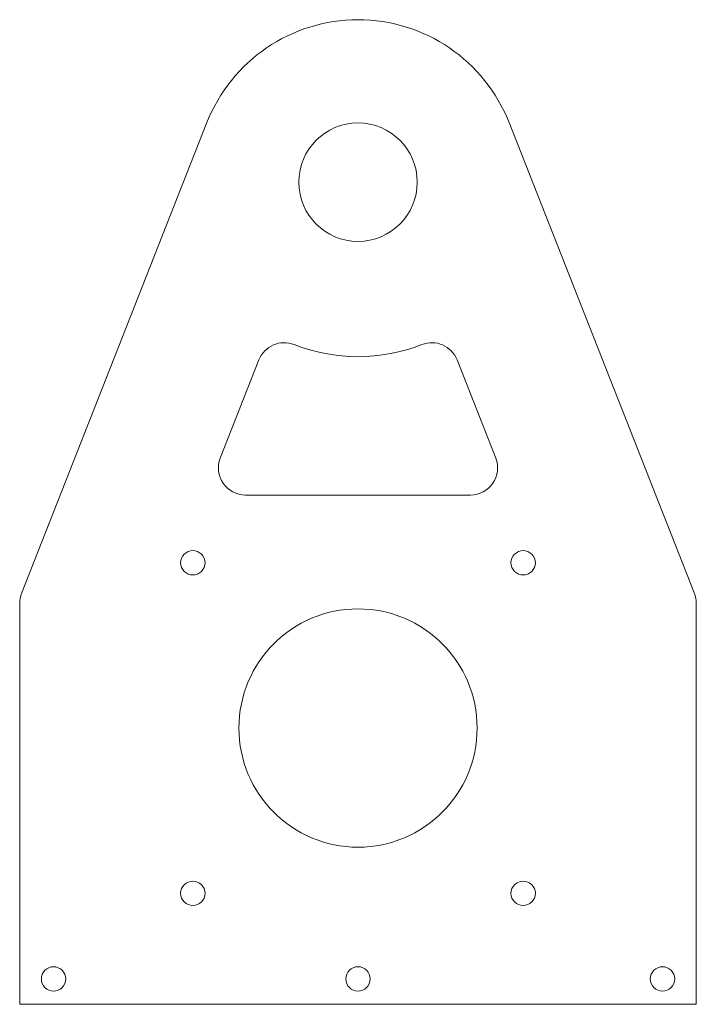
# Model space of a CAD drawing. Header units: inches. Extents: x 4.09 to 6.59, y 2.43 to 6.07.
import ezdxf

# ---------------------------------------------------------------- set-up
doc = ezdxf.new("R2010")
doc.units = ezdxf.units.IN
doc.header["$MEASUREMENT"] = 0

msp = doc.modelspace()

# ---------------------------------------------------------------- linework, layer by layer
at = {"color": 7, "linetype": 'Continuous', "lineweight": 15}
for p, q in [((4.7837, 5.688), (4.0989, 3.9496)), ((6.585, 3.9496), (5.9002, 5.688)), ((4.976, 4.812), (4.833, 4.449)), ((5.8509, 4.449), (5.7079, 4.812)), ((4.9261, 4.3124), (5.7578, 4.3124)), ((4.092, 3.913), (4.092, 2.432)), ((6.592, 2.432), (6.592, 3.913)), ((4.092, 2.432), (6.592, 2.432))]:
    msp.add_line(p, q, dxfattribs=at)
for centre, radius in [((5.342, 5.468), 0.2187), ((4.7317, 4.0624), 0.045), ((5.9522, 4.0624), 0.045), ((5.342, 3.4522), 0.44), ((4.7317, 2.8419), 0.045), ((5.9522, 2.8419), 0.045), ((4.217, 2.5257), 0.045), ((5.342, 2.5257), 0.045), ((6.467, 2.5257), 0.045)]:
    msp.add_circle(centre, radius, dxfattribs=at)
for centre, radius, start, end in [((5.342, 5.468), 0.6, 21.5012, 158.4988), ((5.0691, 4.7753), 0.1, 68.4988, 158.4988), ((5.6148, 4.7753), 0.1, 21.5012, 111.5012), ((5.342, 5.468), 0.6445, 248.4988, 291.5012), ((4.9261, 4.4124), 0.1, 158.4988, 270), ((5.7578, 4.4124), 0.1, 270, 21.5012), ((4.192, 3.913), 0.1, 158.4988, 180), ((6.492, 3.913), 0.1, 0, 21.5012)]:
    msp.add_arc(centre, radius, start, end, dxfattribs=at)

doc.saveas('drawing.dxf')
